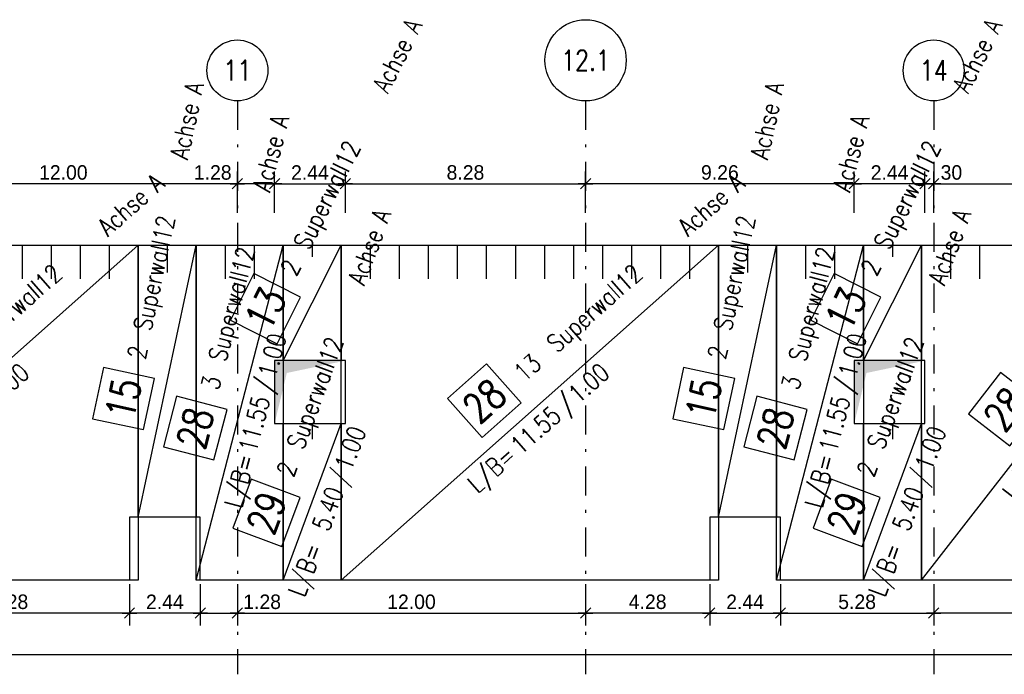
# Model space of a CAD drawing. Extents: x 0 to 238, y 0 to 168.
# Tile 29 of 31: x 180 to 214, y 113 to 136. Entities that reach past the tile are written whole.
import ezdxf
from ezdxf.enums import TextEntityAlignment as Align

# ---------------------------------------------------------------- set-up
doc = ezdxf.new("R2010")
doc.units = 0
doc.header["$LTSCALE"] = 2
doc.header["$MEASUREMENT"] = 0
doc.linetypes.add('AUSGEZOGEN', pattern=[0])
doc.linetypes.add('STRICHPUNKT', pattern=[1, 0.5, -0.25, 0, -0.25])
doc.layers.get('0').update_dxf_attribs({"linetype": 'CONTINUOUS'})
doc.layers.get('DEFPOINTS').update_dxf_attribs({"linetype": 'AUSGEZOGEN'})
for name, color, linetype in [('T__ACHS', 1, 'CONTINUOUS'), ('T__KONS', 3, 'CONTINUOUS'), ('T__M013', 7, 'CONTINUOUS'), ('T__M015', 7, 'CONTINUOUS'), ('T__M028', 7, 'CONTINUOUS'), ('T__M029', 7, 'CONTINUOUS'), ('T__VERM', 2, 'CONTINUOUS'), ('TA_', 2, 'CONTINUOUS')]:
    doc.layers.add(name, color=color, linetype=linetype)
doc.styles.add('SIMPLEX8', font='simplexd', dxfattribs={"width": 0.8})
doc.dimstyles.new('SOFIBEMLI', dxfattribs={"dimtxt": 0.5, "dimasz": 0.05, "dimexe": 0.18, "dimexo": 0.0625, "dimgap": 0.135, "dimtad": 1, "dimdec": 0, "dimrnd": 0.001, "dimzin": 0, "dimdsep": 46, "dimtxsty": 'Standard', "dimblk1": 'SOFI-VERLI', "dimblk2": 'SOFI-VERRE', "dimsah": 1, "dimcen": 0.5, "dimse1": 1, "dimse2": 1, "dimclrd": 1, "dimclrt": 2, "dimadec": 0, "dimazin": 0, "dimtfac": 1, "dimtdec": 4, "dimtmove": 0, "dimatfit": 3, "dimldrblk": 'SOFI-VERLI', "dimfxl": 0, "dimtolj": 1, "dimtzin": 0, "dimarcsym": 0})
doc.dimstyles.new('SOFIBEMRE', dxfattribs={"dimtxt": 0.5, "dimasz": 0.05, "dimexe": 0.18, "dimexo": 0.0625, "dimgap": 0.135, "dimtad": 1, "dimdec": 0, "dimrnd": 0.001, "dimzin": 0, "dimdsep": 46, "dimtxsty": 'Standard', "dimblk1": 'SOFI-VERRE', "dimblk2": 'SOFI-VERLI', "dimsah": 1, "dimcen": 0.5, "dimse1": 1, "dimse2": 1, "dimclrd": 1, "dimclrt": 2, "dimadec": 0, "dimazin": 0, "dimtfac": 1, "dimtdec": 4, "dimtmove": 0, "dimatfit": 3, "dimldrblk": 'SOFI-VERRE', "dimfxl": 0, "dimtolj": 1, "dimtzin": 0, "dimarcsym": 0})

# ---------------------------------------------------------------- blocks, each defined once
blk = doc.blocks.new('SOFI-VERLI')
at = {"color": 0, "linetype": 'ByBlock'}
for p, q in [((0, 20), (0, -8.5)), ((-5, 0), (5, 0)), ((3.535, 3.535), (-3.535, -3.535))]:
    blk.add_line(p, q, dxfattribs=at)
blk = doc.blocks.new('SOFI-VERRE')
at = {"color": 0, "linetype": 'ByBlock'}
for p, q in [((0, -20), (0, 8.5)), ((-5, 0), (5, 0)), ((3.535, 3.535), (-3.535, -3.535))]:
    blk.add_line(p, q, dxfattribs=at)
blk = doc.blocks.new('*D126')
at = {"color": 1, "linetype": 'ByBlock'}
blk.add_line((184.059, 115.479), (175.879, 115.479), dxfattribs=at)
at = {"layer": 'DEFPOINTS', "color": 0, "linetype": 'ByBlock'}
for p in [(175.829, 118.345), (184.109, 118.345), (175.829, 115.479)]:
    blk.add_point(p, dxfattribs=at)
at = {"color": 1, "linetype": 'ByBlock', "xscale": 0.05, "yscale": 0.05, "zscale": 0.05, "rotation": 180}
blk.add_blockref('SOFI-VERRE', (175.829, 115.479), dxfattribs=at)
at = {"color": 1, "linetype": 'ByBlock', "xscale": 0.05, "yscale": 0.05, "zscale": 0.05}
blk.add_blockref('SOFI-VERLI', (184.109, 115.479), dxfattribs=at)
at = {"color": 2, "linetype": 'ByBlock', "insert": (179.969, 115.864), "char_height": 0.5, "attachment_point": 5}
blk.add_mtext('\\A1;8.28', dxfattribs=at)
blk = doc.blocks.new('*D127')
at = {"color": 1, "linetype": 'ByBlock'}
blk.add_line((186.499, 115.479), (184.159, 115.479), dxfattribs=at)
at = {"layer": 'DEFPOINTS', "color": 0, "linetype": 'ByBlock'}
for p in [(184.109, 118.345), (186.549, 118.345), (184.109, 115.479)]:
    blk.add_point(p, dxfattribs=at)
at = {"color": 1, "linetype": 'ByBlock', "xscale": 0.05, "yscale": 0.05, "zscale": 0.05, "rotation": 180}
blk.add_blockref('SOFI-VERRE', (184.109, 115.479), dxfattribs=at)
at = {"color": 1, "linetype": 'ByBlock', "xscale": 0.05, "yscale": 0.05, "zscale": 0.05}
blk.add_blockref('SOFI-VERLI', (186.549, 115.479), dxfattribs=at)
at = {"color": 2, "linetype": 'ByBlock', "insert": (185.329, 115.864), "char_height": 0.5, "attachment_point": 5}
blk.add_mtext('\\A1;2.44', dxfattribs=at)
blk = doc.blocks.new('*D128')
at = {"color": 1, "linetype": 'ByBlock'}
for p, q in [((186.599, 115.479), (187.779, 115.479)), ((187.829, 115.479), (189.483, 115.479))]:
    blk.add_line(p, q, dxfattribs=at)
at = {"layer": 'DEFPOINTS', "color": 0, "linetype": 'ByBlock'}
for p in [(186.549, 118.345), (187.829, 118.345), (187.829, 115.479)]:
    blk.add_point(p, dxfattribs=at)
at = {"color": 1, "linetype": 'ByBlock', "xscale": 0.05, "yscale": 0.05, "zscale": 0.05, "rotation": 180}
blk.add_blockref('SOFI-VERRE', (186.549, 115.479), dxfattribs=at)
at = {"color": 1, "linetype": 'ByBlock', "xscale": 0.05, "yscale": 0.05, "zscale": 0.05}
blk.add_blockref('SOFI-VERLI', (187.829, 115.479), dxfattribs=at)
at = {"color": 2, "linetype": 'ByBlock', "insert": (188.681, 115.864), "char_height": 0.5, "attachment_point": 5}
blk.add_mtext('\\A1;1.28', dxfattribs=at)
blk = doc.blocks.new('*D129')
at = {"color": 1, "linetype": 'ByBlock'}
blk.add_line((187.879, 115.479), (199.779, 115.479), dxfattribs=at)
at = {"layer": 'DEFPOINTS', "color": 0, "linetype": 'ByBlock'}
for p in [(187.829, 118.345), (199.829, 118.345), (199.829, 115.479)]:
    blk.add_point(p, dxfattribs=at)
at = {"color": 1, "linetype": 'ByBlock', "xscale": 0.05, "yscale": 0.05, "zscale": 0.05, "rotation": 180}
blk.add_blockref('SOFI-VERRE', (187.829, 115.479), dxfattribs=at)
at = {"color": 1, "linetype": 'ByBlock', "xscale": 0.05, "yscale": 0.05, "zscale": 0.05}
blk.add_blockref('SOFI-VERLI', (199.829, 115.479), dxfattribs=at)
at = {"color": 2, "linetype": 'ByBlock', "insert": (193.829, 115.864), "char_height": 0.5, "attachment_point": 5}
blk.add_mtext('\\A1;12.00', dxfattribs=at)
blk = doc.blocks.new('*D130')
at = {"color": 1, "linetype": 'ByBlock'}
blk.add_line((204.059, 115.479), (199.879, 115.479), dxfattribs=at)
at = {"layer": 'DEFPOINTS', "color": 0, "linetype": 'ByBlock'}
for p in [(199.829, 118.345), (204.109, 118.345), (199.829, 115.479)]:
    blk.add_point(p, dxfattribs=at)
at = {"color": 1, "linetype": 'ByBlock', "xscale": 0.05, "yscale": 0.05, "zscale": 0.05, "rotation": 180}
blk.add_blockref('SOFI-VERRE', (199.829, 115.479), dxfattribs=at)
at = {"color": 1, "linetype": 'ByBlock', "xscale": 0.05, "yscale": 0.05, "zscale": 0.05}
blk.add_blockref('SOFI-VERLI', (204.109, 115.479), dxfattribs=at)
at = {"color": 2, "linetype": 'ByBlock', "insert": (201.969, 115.864), "char_height": 0.5, "attachment_point": 5}
blk.add_mtext('\\A1;4.28', dxfattribs=at)
blk = doc.blocks.new('*D131')
at = {"color": 1, "linetype": 'ByBlock'}
blk.add_line((204.159, 115.479), (206.499, 115.479), dxfattribs=at)
at = {"layer": 'DEFPOINTS', "color": 0, "linetype": 'ByBlock'}
for p in [(204.109, 118.345), (206.549, 118.345), (206.549, 115.479)]:
    blk.add_point(p, dxfattribs=at)
at = {"color": 1, "linetype": 'ByBlock', "xscale": 0.05, "yscale": 0.05, "zscale": 0.05, "rotation": 180}
blk.add_blockref('SOFI-VERRE', (204.109, 115.479), dxfattribs=at)
at = {"color": 1, "linetype": 'ByBlock', "xscale": 0.05, "yscale": 0.05, "zscale": 0.05}
blk.add_blockref('SOFI-VERLI', (206.549, 115.479), dxfattribs=at)
at = {"color": 2, "linetype": 'ByBlock', "insert": (205.329, 115.864), "char_height": 0.5, "attachment_point": 5}
blk.add_mtext('\\A1;2.44', dxfattribs=at)
blk = doc.blocks.new('*D132')
at = {"color": 1, "linetype": 'ByBlock'}
blk.add_line((206.599, 115.479), (211.779, 115.479), dxfattribs=at)
at = {"layer": 'DEFPOINTS', "color": 0, "linetype": 'ByBlock'}
for p in [(206.549, 118.345), (211.829, 118.345), (211.829, 115.479)]:
    blk.add_point(p, dxfattribs=at)
at = {"color": 1, "linetype": 'ByBlock', "xscale": 0.05, "yscale": 0.05, "zscale": 0.05, "rotation": 180}
blk.add_blockref('SOFI-VERRE', (206.549, 115.479), dxfattribs=at)
at = {"color": 1, "linetype": 'ByBlock', "xscale": 0.05, "yscale": 0.05, "zscale": 0.05}
blk.add_blockref('SOFI-VERLI', (211.829, 115.479), dxfattribs=at)
at = {"color": 2, "linetype": 'ByBlock', "insert": (209.189, 115.864), "char_height": 0.5, "attachment_point": 5}
blk.add_mtext('\\A1;5.28', dxfattribs=at)
blk = doc.blocks.new('*D133')
at = {"color": 1, "linetype": 'ByBlock'}
blk.add_line((219.779, 115.479), (211.879, 115.479), dxfattribs=at)
at = {"layer": 'DEFPOINTS', "color": 0, "linetype": 'ByBlock'}
for p in [(211.829, 118.345), (219.829, 118.345), (211.829, 115.479)]:
    blk.add_point(p, dxfattribs=at)
at = {"color": 1, "linetype": 'ByBlock', "xscale": 0.05, "yscale": 0.05, "zscale": 0.05, "rotation": 180}
blk.add_blockref('SOFI-VERRE', (211.829, 115.479), dxfattribs=at)
at = {"color": 1, "linetype": 'ByBlock', "xscale": 0.05, "yscale": 0.05, "zscale": 0.05}
blk.add_blockref('SOFI-VERLI', (219.829, 115.479), dxfattribs=at)
at = {"color": 2, "linetype": 'ByBlock', "insert": (215.829, 115.864), "char_height": 0.5, "attachment_point": 5}
blk.add_mtext('\\A1;8.00', dxfattribs=at)
blk = doc.blocks.new('*D135')
at = {"color": 1, "linetype": 'ByBlock'}
blk.add_line((131.459, 114.054), (220.199, 114.054), dxfattribs=at)
at = {"layer": 'DEFPOINTS', "color": 0, "linetype": 'ByBlock'}
for p in [(131.409, 118.345), (220.249, 118.345), (220.249, 114.054)]:
    blk.add_point(p, dxfattribs=at)
at = {"color": 1, "linetype": 'ByBlock', "xscale": 0.05, "yscale": 0.05, "zscale": 0.05, "rotation": 180}
blk.add_blockref('SOFI-VERRE', (131.409, 114.054), dxfattribs=at)
at = {"color": 1, "linetype": 'ByBlock', "xscale": 0.05, "yscale": 0.05, "zscale": 0.05}
blk.add_blockref('SOFI-VERLI', (220.249, 114.054), dxfattribs=at)
at = {"color": 2, "linetype": 'ByBlock', "insert": (175.829, 114.439), "char_height": 0.5, "attachment_point": 5}
blk.add_mtext('\\A1;88.84', dxfattribs=at)
blk = doc.blocks.new('*D145')
at = {"color": 1, "linetype": 'ByBlock'}
blk.add_line((187.779, 130.279), (175.879, 130.279), dxfattribs=at)
at = {"layer": 'DEFPOINTS', "color": 0, "linetype": 'ByBlock'}
for p in [(175.829, 130.279), (175.829, 126.608), (187.829, 126.608)]:
    blk.add_point(p, dxfattribs=at)
at = {"color": 1, "linetype": 'ByBlock', "xscale": 0.05, "yscale": 0.05, "zscale": 0.05, "rotation": 180}
blk.add_blockref('SOFI-VERLI', (175.829, 130.279), dxfattribs=at)
at = {"color": 1, "linetype": 'ByBlock', "xscale": 0.05, "yscale": 0.05, "zscale": 0.05}
blk.add_blockref('SOFI-VERRE', (187.829, 130.279), dxfattribs=at)
at = {"color": 2, "linetype": 'ByBlock', "insert": (181.829, 130.664), "char_height": 0.5, "attachment_point": 5}
blk.add_mtext('\\A1;12.00', dxfattribs=at)
blk = doc.blocks.new('*D146')
at = {"color": 1, "linetype": 'ByBlock'}
for p, q in [((187.829, 130.279), (186.176, 130.279)), ((189.059, 130.279), (187.879, 130.279))]:
    blk.add_line(p, q, dxfattribs=at)
at = {"layer": 'DEFPOINTS', "color": 0, "linetype": 'ByBlock'}
for p in [(187.829, 130.279), (187.829, 126.608), (189.109, 126.608)]:
    blk.add_point(p, dxfattribs=at)
at = {"color": 1, "linetype": 'ByBlock', "xscale": 0.05, "yscale": 0.05, "zscale": 0.05, "rotation": 180}
blk.add_blockref('SOFI-VERLI', (187.829, 130.279), dxfattribs=at)
at = {"color": 1, "linetype": 'ByBlock', "xscale": 0.05, "yscale": 0.05, "zscale": 0.05}
blk.add_blockref('SOFI-VERRE', (189.109, 130.279), dxfattribs=at)
at = {"color": 2, "linetype": 'ByBlock', "insert": (186.978, 130.664), "char_height": 0.5, "attachment_point": 5}
blk.add_mtext('\\A1;1.28', dxfattribs=at)
blk = doc.blocks.new('*D147')
at = {"color": 1, "linetype": 'ByBlock'}
blk.add_line((189.159, 130.279), (191.499, 130.279), dxfattribs=at)
at = {"layer": 'DEFPOINTS', "color": 0, "linetype": 'ByBlock'}
for p in [(191.549, 130.279), (189.109, 126.608), (191.549, 126.608)]:
    blk.add_point(p, dxfattribs=at)
at = {"color": 1, "linetype": 'ByBlock', "xscale": 0.05, "yscale": 0.05, "zscale": 0.05, "rotation": 180}
blk.add_blockref('SOFI-VERLI', (189.109, 130.279), dxfattribs=at)
at = {"color": 1, "linetype": 'ByBlock', "xscale": 0.05, "yscale": 0.05, "zscale": 0.05}
blk.add_blockref('SOFI-VERRE', (191.549, 130.279), dxfattribs=at)
at = {"color": 2, "linetype": 'ByBlock', "insert": (190.329, 130.664), "char_height": 0.5, "attachment_point": 5}
blk.add_mtext('\\A1;2.44', dxfattribs=at)
blk = doc.blocks.new('*D148')
at = {"color": 1, "linetype": 'ByBlock'}
blk.add_line((191.599, 130.279), (199.779, 130.279), dxfattribs=at)
at = {"layer": 'DEFPOINTS', "color": 0, "linetype": 'ByBlock'}
for p in [(199.829, 130.279), (191.549, 126.608), (199.829, 126.608)]:
    blk.add_point(p, dxfattribs=at)
at = {"color": 1, "linetype": 'ByBlock', "xscale": 0.05, "yscale": 0.05, "zscale": 0.05, "rotation": 180}
blk.add_blockref('SOFI-VERLI', (191.549, 130.279), dxfattribs=at)
at = {"color": 1, "linetype": 'ByBlock', "xscale": 0.05, "yscale": 0.05, "zscale": 0.05}
blk.add_blockref('SOFI-VERRE', (199.829, 130.279), dxfattribs=at)
at = {"color": 2, "linetype": 'ByBlock', "insert": (195.689, 130.664), "char_height": 0.5, "attachment_point": 5}
blk.add_mtext('\\A1;8.28', dxfattribs=at)
blk = doc.blocks.new('*D149')
at = {"color": 1, "linetype": 'ByBlock'}
blk.add_line((209.039, 130.279), (199.879, 130.279), dxfattribs=at)
at = {"layer": 'DEFPOINTS', "color": 0, "linetype": 'ByBlock'}
for p in [(199.829, 130.279), (199.829, 126.608), (209.089, 126.608)]:
    blk.add_point(p, dxfattribs=at)
at = {"color": 1, "linetype": 'ByBlock', "xscale": 0.05, "yscale": 0.05, "zscale": 0.05, "rotation": 180}
blk.add_blockref('SOFI-VERLI', (199.829, 130.279), dxfattribs=at)
at = {"color": 1, "linetype": 'ByBlock', "xscale": 0.05, "yscale": 0.05, "zscale": 0.05}
blk.add_blockref('SOFI-VERRE', (209.089, 130.279), dxfattribs=at)
at = {"color": 2, "linetype": 'ByBlock', "insert": (204.459, 130.664), "char_height": 0.5, "attachment_point": 5}
blk.add_mtext('\\A1;9.26', dxfattribs=at)
blk = doc.blocks.new('*D150')
at = {"color": 1, "linetype": 'ByBlock'}
blk.add_line((211.479, 130.279), (209.139, 130.279), dxfattribs=at)
at = {"layer": 'DEFPOINTS', "color": 0, "linetype": 'ByBlock'}
for p in [(209.089, 130.279), (209.089, 126.608), (211.529, 126.608)]:
    blk.add_point(p, dxfattribs=at)
at = {"color": 1, "linetype": 'ByBlock', "xscale": 0.05, "yscale": 0.05, "zscale": 0.05, "rotation": 180}
blk.add_blockref('SOFI-VERLI', (209.089, 130.279), dxfattribs=at)
at = {"color": 1, "linetype": 'ByBlock', "xscale": 0.05, "yscale": 0.05, "zscale": 0.05}
blk.add_blockref('SOFI-VERRE', (211.529, 130.279), dxfattribs=at)
at = {"color": 2, "linetype": 'ByBlock', "insert": (210.309, 130.664), "char_height": 0.5, "attachment_point": 5}
blk.add_mtext('\\A1;2.44', dxfattribs=at)
blk = doc.blocks.new('*D151')
at = {"color": 1, "linetype": 'ByBlock'}
for p, q in [((211.479, 130.279), (211.429, 130.279)), ((211.529, 130.279), (211.829, 130.279)), ((211.879, 130.279), (212.949, 130.279))]:
    blk.add_line(p, q, dxfattribs=at)
at = {"layer": 'DEFPOINTS', "color": 0, "linetype": 'ByBlock'}
for p in [(211.829, 130.279), (211.529, 126.608), (211.829, 126.608)]:
    blk.add_point(p, dxfattribs=at)
at = {"color": 1, "linetype": 'ByBlock', "xscale": 0.05, "yscale": 0.05, "zscale": 0.05}
blk.add_blockref('SOFI-VERRE', (211.529, 130.279), dxfattribs=at)
at = {"color": 1, "linetype": 'ByBlock', "xscale": 0.05, "yscale": 0.05, "zscale": 0.05, "rotation": 180}
blk.add_blockref('SOFI-VERLI', (211.829, 130.279), dxfattribs=at)
at = {"color": 2, "linetype": 'ByBlock', "insert": (212.439, 130.664), "char_height": 0.5, "attachment_point": 5}
blk.add_mtext('\\A1;30', dxfattribs=at)
blk = doc.blocks.new('*D152')
at = {"color": 1, "linetype": 'ByBlock'}
blk.add_line((211.879, 130.279), (219.779, 130.279), dxfattribs=at)
at = {"layer": 'DEFPOINTS', "color": 0, "linetype": 'ByBlock'}
for p in [(219.829, 130.279), (211.829, 126.608), (219.829, 126.608)]:
    blk.add_point(p, dxfattribs=at)
at = {"color": 1, "linetype": 'ByBlock', "xscale": 0.05, "yscale": 0.05, "zscale": 0.05, "rotation": 180}
blk.add_blockref('SOFI-VERLI', (211.829, 130.279), dxfattribs=at)
at = {"color": 1, "linetype": 'ByBlock', "xscale": 0.05, "yscale": 0.05, "zscale": 0.05}
blk.add_blockref('SOFI-VERRE', (219.829, 130.279), dxfattribs=at)
at = {"color": 2, "linetype": 'ByBlock', "insert": (215.829, 130.664), "char_height": 0.5, "attachment_point": 5}
blk.add_mtext('\\A1;8.00', dxfattribs=at)
blk = doc.blocks.new('SOFI-BM-POS')
at = {"color": 1, "linetype": 'Continuous'}
for p, q in [((0.5, 0.75), (-0.5, 0.75)), ((-0.5, 0.75), (-0.5, -0.25)), ((0.5, -0.25), (0.5, 0.75)), ((-0.5, -0.25), (0.5, -0.25))]:
    blk.add_line(p, q, dxfattribs=at)
blk = doc.blocks.new('SOFI-BM-MAT')
at = {"color": 1, "linetype": 'Continuous'}
blk.add_blockref('SOFI-BM-POS', (-0.5, 0.5), dxfattribs=at)
at = {"color": 1, "linetype": 'Continuous', "style": 'SIMPLEX8', "width": 0.8}
blk.add_attdef('SOFI_BM_MULT', text='', height=0.2, dxfattribs=at).set_placement((-1.1, 1.1), align=Align.RIGHT)
at = {"color": 3, "linetype": 'Continuous', "style": 'SIMPLEX8', "width": 0.8}
blk.add_attdef('SOFI_BM_POS', text='', height=0.556, dxfattribs=at).set_placement((-0.5, 0.75), align=Align.MIDDLE_CENTER)
at = {"color": 2, "linetype": 'Continuous', "style": 'SIMPLEX8', "width": 0.8, "flags": 1}
for tag, p in [('SOFI_BM_MATTE', (0.3, 0.5)), ('SOFI_BM_ANZAHL', (0.3, 0.5)), ('SOFI_BM_BREITE', (0.8, -0.5)), ('SOFI_BM_MATR', (1.5, -0.5))]:
    blk.add_attdef(tag, p, '', height=0.35, dxfattribs=at)
blk.add_attdef('SOFI_BM_LAENGE', text='', height=0.35, dxfattribs=at).set_placement((0.4, -0.5), align=Align.RIGHT)
at = {"color": 1, "linetype": 'Continuous', "style": 'SIMPLEX8', "width": 0.8}
for tag, p in [('SOFI_BM_DANEI', (-1.79, -1)), ('SOFI_BM_WANEI', (-1.79, -1.5))]:
    blk.add_attdef(tag, p, '', height=0.2, dxfattribs=at)
blk = doc.blocks.new('SOFI-BM-MATT')
at = {"color": 7, "linetype": 'Continuous'}
blk.add_blockref('SOFI-BM-POS', (-0.5, 0.5), dxfattribs=at)
at = {"color": 2, "linetype": 'Continuous', "style": 'SIMPLEX8', "width": 0.8}
blk.add_text('L/B=', height=0.35, dxfattribs=at).set_placement((-0.75, -0.5), align=Align.RIGHT)
blk.add_text('/', height=0.35, dxfattribs=at).set_placement((0.5, -0.5))
at = {"color": 1, "linetype": 'Continuous', "style": 'SIMPLEX8', "width": 0.8}
blk.add_attdef('SOFI_BM_MULT', text='', height=0.2, dxfattribs=at).set_placement((-1.1, 1.1), align=Align.RIGHT)
at = {"color": 3, "linetype": 'Continuous', "style": 'SIMPLEX8', "width": 0.8}
blk.add_attdef('SOFI_BM_POS', text='', height=0.556, dxfattribs=at).set_placement((-0.5, 0.75), align=Align.MIDDLE_CENTER)
at = {"color": 2, "linetype": 'Continuous', "style": 'SIMPLEX8', "width": 0.8, "flags": 1}
for tag, p in [('SOFI_BM_MATTE', (0.3, 0.5)), ('SOFI_BM_ANZAHL', (0.3, 0.5)), ('SOFI_BM_BREITE', (0.8, -0.5)), ('SOFI_BM_MATR', (1.5, -0.5))]:
    blk.add_attdef(tag, p, '', height=0.35, dxfattribs=at)
blk.add_attdef('SOFI_BM_LAENGE', text='', height=0.35, dxfattribs=at).set_placement((0.4, -0.5), align=Align.RIGHT)
at = {"color": 1, "linetype": 'Continuous', "style": 'SIMPLEX8', "width": 0.8}
for tag, p in [('SOFI_BM_DANEI', (-1.79, -1)), ('SOFI_BM_WANEI', (-1.79, -1.5))]:
    blk.add_attdef(tag, p, '', height=0.2, dxfattribs=at)

msp = doc.modelspace()

# ---------------------------------------------------------------- linework, layer by layer
at = {"layer": 'T__ACHS', "linetype": 'STRICHPUNKT'}
for p, q in [((187.829, 133.133), (187.829, 113.367)), ((199.829, 133.133), (199.829, 113.367)), ((211.829, 133.133), (211.829, 113.367))]:
    msp.add_line(p, q, dxfattribs=at)
at = {"layer": 'T__ACHS'}
for centre, radius in [((199.829, 134.533), 1.4), ((187.829, 134.183), 1.05), ((211.829, 134.183), 1.05)]:
    msp.add_circle(centre, radius, dxfattribs=at)
at = {"layer": 'T__KONS', "color": 3}
msp.add_lwpolyline([(131.409, 128.159), (220.249, 128.159), (220.249, 116.609), (206.549, 116.609), (206.549, 118.779), (204.109, 118.779), (204.109, 116.609), (186.549, 116.609), (186.549, 118.779), (184.109, 118.779), (184.109, 116.609), (166.569, 116.609), (166.569, 118.779), (164.129, 118.779), (164.129, 116.609), (158.549, 116.609), (158.549, 118.779), (156.109, 118.779), (156.109, 116.609), (131.409, 116.609)], close=True, dxfattribs=at)
at = {"layer": 'T__KONS', "color": 2, "linetype": 'Continuous'}
for points in [[(189.109, 122.009), (191.549, 122.009), (191.549, 124.179), (189.109, 124.179)], [(209.089, 122.009), (211.529, 122.009), (211.529, 124.179), (209.089, 124.179)]]:
    msp.add_lwpolyline(points, close=True, dxfattribs=at)
at = {"layer": 'T__M013', "color": 1, "linetype": 'Continuous'}
for p, q in [((190.409, 128.159), (190.409, 127.761)), ((210.409, 128.159), (210.409, 127.761))]:
    msp.add_line(p, q, dxfattribs=at)
for points in [[(189.409, 124.179), (189.409, 128.159), (191.409, 128.159), (191.409, 124.179), (189.409, 124.179), (191.409, 128.159)], [(209.409, 124.179), (209.409, 128.159), (211.409, 128.159), (211.409, 124.179), (209.409, 124.179), (211.409, 128.159)]]:
    msp.add_lwpolyline(points, dxfattribs=at)
at = {"layer": 'T__M015', "color": 1, "linetype": 'Continuous'}
for p, q in [((185.409, 128.159), (185.409, 127.221)), ((205.409, 128.159), (205.409, 127.221))]:
    msp.add_line(p, q, dxfattribs=at)
for points in [[(184.409, 118.779), (184.409, 128.159), (186.409, 128.159), (186.409, 118.779), (184.409, 118.779), (186.409, 128.159)], [(204.409, 118.779), (204.409, 128.159), (206.409, 128.159), (206.409, 118.779), (204.409, 118.779), (206.409, 128.159)]]:
    msp.add_lwpolyline(points, dxfattribs=at)
at = {"layer": 'T__M028', "color": 1, "linetype": 'Continuous'}
for p, q in [((180.409, 128.159), (180.409, 127.004)), ((181.409, 128.159), (181.409, 127.004)), ((182.409, 128.159), (182.409, 127.004)), ((183.409, 128.159), (183.409, 127.004)), ((187.409, 128.159), (187.409, 127.004)), ((188.409, 128.159), (188.409, 127.004)), ((192.409, 128.159), (192.409, 127.004)), ((193.409, 128.159), (193.409, 127.004)), ((194.409, 128.159), (194.409, 127.004)), ((195.409, 128.159), (195.409, 127.004)), ((196.409, 128.159), (196.409, 127.004)), ((197.409, 128.159), (197.409, 127.004)), ((198.409, 128.159), (198.409, 127.004)), ((199.409, 128.159), (199.409, 127.004)), ((200.409, 128.159), (200.409, 127.004)), ((201.409, 128.159), (201.409, 127.004)), ((202.409, 128.159), (202.409, 127.004)), ((203.409, 128.159), (203.409, 127.004)), ((207.409, 128.159), (207.409, 127.004)), ((208.409, 128.159), (208.409, 127.004)), ((212.409, 128.159), (212.409, 127.004)), ((213.409, 128.159), (213.409, 127.004))]:
    msp.add_line(p, q, dxfattribs=at)
for points in [[(171.409, 116.609), (171.409, 128.159), (184.409, 128.159), (184.409, 116.609), (171.409, 116.609), (184.409, 128.159)], [(186.409, 116.609), (186.409, 128.159), (189.409, 128.159), (189.409, 116.609), (186.409, 116.609), (189.409, 128.159)], [(191.409, 116.609), (191.409, 128.159), (204.409, 128.159), (204.409, 116.609), (191.409, 116.609), (204.409, 128.159)], [(206.409, 116.609), (206.409, 128.159), (209.409, 128.159), (209.409, 116.609), (206.409, 116.609), (209.409, 128.159)], [(211.409, 116.609), (211.409, 128.159), (220.409, 128.159), (220.409, 116.609), (211.409, 116.609), (220.409, 128.159)]]:
    msp.add_lwpolyline(points, dxfattribs=at)
at = {"layer": 'T__M029', "color": 1, "linetype": 'Continuous'}
for p, q in [((190.409, 122.009), (190.409, 121.469)), ((210.409, 122.009), (210.409, 121.469))]:
    msp.add_line(p, q, dxfattribs=at)
for points in [[(189.409, 116.609), (189.409, 122.009), (191.409, 122.009), (191.409, 116.609), (189.409, 116.609), (191.409, 122.009)], [(209.409, 116.609), (209.409, 122.009), (211.409, 122.009), (211.409, 116.609), (209.409, 116.609), (211.409, 122.009)]]:
    msp.add_lwpolyline(points, dxfattribs=at)
at = {"layer": 'TA_', "color": 3, "linetype": 'Continuous'}
for points in [[(189.109, 122.009), (189.533, 123.755), (189.109, 124.179), (191.549, 124.179)], [(209.089, 122.009), (209.513, 123.755), (209.089, 124.179), (211.529, 124.179)]]:
    msp.add_solid(points, dxfattribs=at)

# ---------------------------------------------------------------- block references
at = {"layer": 'T__M013', "color": 1}
ref = msp.add_blockref('SOFI-BM-MAT', (190.409, 126.169), dxfattribs=dict(at, xscale=1.799, yscale=1.799, zscale=1.799, rotation=63.31989721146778))
ref.add_attrib('SOFI_BM_POS', '13', dxfattribs={"layer": '0', "color": 3, "linetype": 'Continuous', "height": 0.9994, "rotation": 63.3199, "style": 'SIMPLEX8', "width": 0.8}).set_placement((188.8, 125.971), align=Align.MIDDLE_CENTER)
ref.add_attrib('SOFI_BM_MATTE', 'Superwall12', (190.3, 127.955), dxfattribs={"layer": '0', "color": 2, "linetype": 'Continuous', "height": 0.62965, "rotation": 63.3199, "style": 'SIMPLEX8', "width": 0.8})
ref.add_attrib('SOFI_BM_ANZAHL', '2', (189.848, 127.055), dxfattribs={"layer": '0', "color": 2, "linetype": 'Continuous', "height": 0.63, "rotation": 63.3199, "style": 'SIMPLEX8', "width": 0.8})
ref.add_attrib('SOFI_BM_MATR', 'Achse A', (193.014, 133.356), dxfattribs={"layer": '0', "color": 2, "linetype": 'Continuous', "height": 0.6296, "rotation": 63.3199, "style": 'SIMPLEX8', "width": 0.8})
ref = msp.add_blockref('SOFI-BM-MAT', (210.409, 126.169), dxfattribs=dict(at, xscale=1.799, yscale=1.799, zscale=1.799, rotation=63.31989721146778))
ref.add_attrib('SOFI_BM_POS', '13', dxfattribs={"layer": '0', "color": 3, "linetype": 'Continuous', "height": 0.9994, "rotation": 63.3199, "style": 'SIMPLEX8', "width": 0.8}).set_placement((208.8, 125.971), align=Align.MIDDLE_CENTER)
ref.add_attrib('SOFI_BM_MATTE', 'Superwall12', (210.3, 127.955), dxfattribs={"layer": '0', "color": 2, "linetype": 'Continuous', "height": 0.62965, "rotation": 63.3199, "style": 'SIMPLEX8', "width": 0.8})
ref.add_attrib('SOFI_BM_ANZAHL', '2', (209.848, 127.055), dxfattribs={"layer": '0', "color": 2, "linetype": 'Continuous', "height": 0.63, "rotation": 63.3199, "style": 'SIMPLEX8', "width": 0.8})
ref.add_attrib('SOFI_BM_MATR', 'Achse A', (213.014, 133.356), dxfattribs={"layer": '0', "color": 2, "linetype": 'Continuous', "height": 0.6296, "rotation": 63.3199, "style": 'SIMPLEX8', "width": 0.8})
at = {"layer": 'T__M015', "color": 1}
ref = msp.add_blockref('SOFI-BM-MAT', (185.409, 123.469), dxfattribs=dict(at, xscale=1.799, yscale=1.799, zscale=1.799, rotation=77.96365689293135))
ref.add_attrib('SOFI_BM_POS', '15', dxfattribs={"layer": '0', "color": 3, "linetype": 'Continuous', "height": 0.9994, "rotation": 77.9637, "style": 'SIMPLEX8', "width": 0.8}).set_placement((183.902, 122.871), align=Align.MIDDLE_CENTER)
ref.add_attrib('SOFI_BM_MATTE', 'Superwall12', (184.852, 125.17), dxfattribs={"layer": '0', "color": 2, "linetype": 'Continuous', "height": 0.62965, "rotation": 77.9637, "style": 'SIMPLEX8', "width": 0.8})
ref.add_attrib('SOFI_BM_ANZAHL', '2', (184.642, 124.185), dxfattribs={"layer": '0', "color": 2, "linetype": 'Continuous', "height": 0.63, "rotation": 77.9637, "style": 'SIMPLEX8', "width": 0.8})
ref.add_attrib('SOFI_BM_MATR', 'Achse A', (186.113, 131.082), dxfattribs={"layer": '0', "color": 2, "linetype": 'Continuous', "height": 0.6296, "rotation": 77.9637, "style": 'SIMPLEX8', "width": 0.8})
ref = msp.add_blockref('SOFI-BM-MAT', (205.409, 123.469), dxfattribs=dict(at, xscale=1.799, yscale=1.799, zscale=1.799, rotation=77.96365689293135))
ref.add_attrib('SOFI_BM_POS', '15', dxfattribs={"layer": '0', "color": 3, "linetype": 'Continuous', "height": 0.9994, "rotation": 77.9637, "style": 'SIMPLEX8', "width": 0.8}).set_placement((203.902, 122.871), align=Align.MIDDLE_CENTER)
ref.add_attrib('SOFI_BM_MATTE', 'Superwall12', (204.852, 125.17), dxfattribs={"layer": '0', "color": 2, "linetype": 'Continuous', "height": 0.62965, "rotation": 77.9637, "style": 'SIMPLEX8', "width": 0.8})
ref.add_attrib('SOFI_BM_ANZAHL', '2', (204.642, 124.185), dxfattribs={"layer": '0', "color": 2, "linetype": 'Continuous', "height": 0.63, "rotation": 77.9637, "style": 'SIMPLEX8', "width": 0.8})
ref.add_attrib('SOFI_BM_MATR', 'Achse A', (206.113, 131.082), dxfattribs={"layer": '0', "color": 2, "linetype": 'Continuous', "height": 0.6296, "rotation": 77.9637, "style": 'SIMPLEX8', "width": 0.8})
at = {"layer": 'T__M028', "color": 1}
ref = msp.add_blockref('SOFI-BM-MATT', (187.909, 122.384), dxfattribs=dict(at, xscale=1.799, yscale=1.799, zscale=1.799, rotation=75.43972438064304))
ref.add_attrib('SOFI_BM_POS', '28', dxfattribs={"layer": '0', "color": 3, "linetype": 'Continuous', "height": 0.9994, "rotation": 75.4397, "style": 'SIMPLEX8', "width": 0.8}).set_placement((186.377, 121.853), align=Align.MIDDLE_CENTER)
ref.add_attrib('SOFI_BM_MATTE', 'Superwall12', (187.428, 124.108), dxfattribs={"layer": '0', "color": 2, "linetype": 'Continuous', "height": 0.62965, "rotation": 75.4397, "style": 'SIMPLEX8', "width": 0.8})
ref.add_attrib('SOFI_BM_BREITE', '1.00', (189.142, 123.551), dxfattribs={"layer": '0', "color": 2, "linetype": 'Continuous', "height": 0.6296, "rotation": 75.4397, "style": 'SIMPLEX8', "width": 0.8})
ref.add_attrib('SOFI_BM_LAENGE', '11.55', dxfattribs={"layer": '0', "color": 2, "linetype": 'Continuous', "height": 0.6296, "rotation": 75.4397, "style": 'SIMPLEX8', "width": 0.8}).set_placement((188.961, 122.854), align=Align.RIGHT)
ref.add_attrib('SOFI_BM_ANZAHL', '3', (187.174, 123.133), dxfattribs={"layer": '0', "color": 2, "linetype": 'Continuous', "height": 0.63, "rotation": 75.4397, "style": 'SIMPLEX8', "width": 0.8})
ref.add_attrib('SOFI_BM_MATR', 'Achse A', (188.947, 129.958), dxfattribs={"layer": '0', "color": 2, "linetype": 'Continuous', "height": 0.6296, "rotation": 75.4397, "style": 'SIMPLEX8', "width": 0.8})
ref = msp.add_blockref('SOFI-BM-MATT', (207.909, 122.384), dxfattribs=dict(at, xscale=1.799, yscale=1.799, zscale=1.799, rotation=75.43972438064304))
ref.add_attrib('SOFI_BM_POS', '28', dxfattribs={"layer": '0', "color": 3, "linetype": 'Continuous', "height": 0.9994, "rotation": 75.4397, "style": 'SIMPLEX8', "width": 0.8}).set_placement((206.377, 121.853), align=Align.MIDDLE_CENTER)
ref.add_attrib('SOFI_BM_MATTE', 'Superwall12', (207.428, 124.108), dxfattribs={"layer": '0', "color": 2, "linetype": 'Continuous', "height": 0.62965, "rotation": 75.4397, "style": 'SIMPLEX8', "width": 0.8})
ref.add_attrib('SOFI_BM_BREITE', '1.00', (209.142, 123.551), dxfattribs={"layer": '0', "color": 2, "linetype": 'Continuous', "height": 0.6296, "rotation": 75.4397, "style": 'SIMPLEX8', "width": 0.8})
ref.add_attrib('SOFI_BM_LAENGE', '11.55', dxfattribs={"layer": '0', "color": 2, "linetype": 'Continuous', "height": 0.6296, "rotation": 75.4397, "style": 'SIMPLEX8', "width": 0.8}).set_placement((208.961, 122.854), align=Align.RIGHT)
ref.add_attrib('SOFI_BM_ANZAHL', '3', (207.174, 123.133), dxfattribs={"layer": '0', "color": 2, "linetype": 'Continuous', "height": 0.63, "rotation": 75.4397, "style": 'SIMPLEX8', "width": 0.8})
ref.add_attrib('SOFI_BM_MATR', 'Achse A', (208.947, 129.958), dxfattribs={"layer": '0', "color": 2, "linetype": 'Continuous', "height": 0.6296, "rotation": 75.4397, "style": 'SIMPLEX8', "width": 0.8})
ref = msp.add_blockref('SOFI-BM-MATT', (215.909, 122.384), dxfattribs=dict(at, xscale=1.799, yscale=1.799, zscale=1.799, rotation=52.07353767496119))
ref.add_attrib('SOFI_BM_POS', '28', dxfattribs={"layer": '0', "color": 3, "linetype": 'Continuous', "height": 0.9994, "rotation": 52.0735, "style": 'SIMPLEX8', "width": 0.8}).set_placement((214.292, 122.504), align=Align.MIDDLE_CENTER)
ref.add_attrib('SOFI_BM_MATTE', 'Superwall12', (216.151, 124.157), dxfattribs={"layer": '0', "color": 2, "linetype": 'Continuous', "height": 0.62965, "rotation": 52.0735, "style": 'SIMPLEX8', "width": 0.8})
ref.add_attrib('SOFI_BM_BREITE', '1.00', (217.503, 122.966), dxfattribs={"layer": '0', "color": 2, "linetype": 'Continuous', "height": 0.6296, "rotation": 52.0735, "style": 'SIMPLEX8', "width": 0.8})
ref.add_attrib('SOFI_BM_LAENGE', '11.55', dxfattribs={"layer": '0', "color": 2, "linetype": 'Continuous', "height": 0.6296, "rotation": 52.0735, "style": 'SIMPLEX8', "width": 0.8}).set_placement((217.061, 122.399), align=Align.RIGHT)
ref.add_attrib('SOFI_BM_ANZAHL', '9', (215.531, 123.363), dxfattribs={"layer": '0', "color": 2, "linetype": 'Continuous', "height": 0.63, "rotation": 52.0735, "style": 'SIMPLEX8', "width": 0.8})
ref.add_attrib('SOFI_BM_MATR', 'Achse A', (219.866, 128.925), dxfattribs={"layer": '0', "color": 2, "linetype": 'Continuous', "height": 0.6296, "rotation": 52.0735, "style": 'SIMPLEX8', "width": 0.8})
ref = msp.add_blockref('SOFI-BM-MATT', (177.909, 122.384), dxfattribs=dict(at, xscale=1.799, yscale=1.799, zscale=1.799, rotation=41.61985839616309))
ref.add_attrib('SOFI_BM_POS', '28', dxfattribs={"layer": '0', "color": 3, "linetype": 'Continuous', "height": 0.9994, "rotation": 41.6199, "style": 'SIMPLEX8', "width": 0.8}).set_placement((176.341, 122.795), align=Align.MIDDLE_CENTER)
ref.add_attrib('SOFI_BM_MATTE', 'Superwall12', (178.845, 124.419), dxfattribs={"layer": '0', "color": 2, "linetype": 'Continuous', "height": 0.62965, "rotation": 41.6199, "style": 'SIMPLEX8', "width": 0.8})
ref.add_attrib('SOFI_BM_BREITE', '1.00', (179.583, 122.668), dxfattribs={"layer": '0', "color": 2, "linetype": 'Continuous', "height": 0.6296, "rotation": 41.6199, "style": 'SIMPLEX8', "width": 0.8})
ref.add_attrib('SOFI_BM_LAENGE', '11.55', dxfattribs={"layer": '0', "color": 2, "linetype": 'Continuous', "height": 0.6296, "rotation": 41.6199, "style": 'SIMPLEX8', "width": 0.8}).set_placement((179.045, 122.19), align=Align.RIGHT)
ref.add_attrib('SOFI_BM_ANZAHL', '13', (177.715, 123.415), dxfattribs={"layer": '0', "color": 2, "linetype": 'Continuous', "height": 0.6296, "rotation": 41.6199, "style": 'SIMPLEX8', "width": 0.8})
ref.add_attrib('SOFI_BM_MATR', 'Achse A', (183.364, 128.433), dxfattribs={"layer": '0', "color": 2, "linetype": 'Continuous', "height": 0.6296, "rotation": 41.6199, "style": 'SIMPLEX8', "width": 0.8})
ref = msp.add_blockref('SOFI-BM-MATT', (197.909, 122.384), dxfattribs=dict(at, xscale=1.799, yscale=1.799, zscale=1.799, rotation=41.61985839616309))
ref.add_attrib('SOFI_BM_POS', '28', dxfattribs={"layer": '0', "color": 3, "linetype": 'Continuous', "height": 0.9994, "rotation": 41.6199, "style": 'SIMPLEX8', "width": 0.8}).set_placement((196.341, 122.795), align=Align.MIDDLE_CENTER)
ref.add_attrib('SOFI_BM_MATTE', 'Superwall12', (198.845, 124.419), dxfattribs={"layer": '0', "color": 2, "linetype": 'Continuous', "height": 0.62965, "rotation": 41.6199, "style": 'SIMPLEX8', "width": 0.8})
ref.add_attrib('SOFI_BM_BREITE', '1.00', (199.583, 122.668), dxfattribs={"layer": '0', "color": 2, "linetype": 'Continuous', "height": 0.6296, "rotation": 41.6199, "style": 'SIMPLEX8', "width": 0.8})
ref.add_attrib('SOFI_BM_LAENGE', '11.55', dxfattribs={"layer": '0', "color": 2, "linetype": 'Continuous', "height": 0.6296, "rotation": 41.6199, "style": 'SIMPLEX8', "width": 0.8}).set_placement((199.045, 122.19), align=Align.RIGHT)
ref.add_attrib('SOFI_BM_ANZAHL', '13', (197.715, 123.415), dxfattribs={"layer": '0', "color": 2, "linetype": 'Continuous', "height": 0.6296, "rotation": 41.6199, "style": 'SIMPLEX8', "width": 0.8})
ref.add_attrib('SOFI_BM_MATR', 'Achse A', (203.364, 128.433), dxfattribs={"layer": '0', "color": 2, "linetype": 'Continuous', "height": 0.6296, "rotation": 41.6199, "style": 'SIMPLEX8', "width": 0.8})
at = {"layer": 'T__M029', "color": 1}
ref = msp.add_blockref('SOFI-BM-MATT', (190.409, 119.309), dxfattribs=dict(at, xscale=1.799, yscale=1.799, zscale=1.799, rotation=69.67686317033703))
ref.add_attrib('SOFI_BM_POS', '29', dxfattribs={"layer": '0', "color": 3, "linetype": 'Continuous', "height": 0.9994, "rotation": 69.6769, "style": 'SIMPLEX8', "width": 0.8}).set_placement((188.832, 118.934), align=Align.MIDDLE_CENTER)
ref.add_attrib('SOFI_BM_MATTE', 'Superwall12', (190.103, 121.072), dxfattribs={"layer": '0', "color": 2, "linetype": 'Continuous', "height": 0.62965, "rotation": 69.6769, "style": 'SIMPLEX8', "width": 0.8})
ref.add_attrib('SOFI_BM_BREITE', '1.00', (191.753, 120.346), dxfattribs={"layer": '0', "color": 2, "linetype": 'Continuous', "height": 0.6296, "rotation": 69.6769, "style": 'SIMPLEX8', "width": 0.8})
ref.add_attrib('SOFI_BM_LAENGE', '5.40', dxfattribs={"layer": '0', "color": 2, "linetype": 'Continuous', "height": 0.6296, "rotation": 69.6769, "style": 'SIMPLEX8', "width": 0.8}).set_placement((191.503, 119.672), align=Align.RIGHT)
ref.add_attrib('SOFI_BM_ANZAHL', '2', (189.753, 120.128), dxfattribs={"layer": '0', "color": 2, "linetype": 'Continuous', "height": 0.63, "rotation": 69.6769, "style": 'SIMPLEX8', "width": 0.8})
ref.add_attrib('SOFI_BM_MATR', 'Achse A', (192.202, 126.741), dxfattribs={"layer": '0', "color": 2, "linetype": 'Continuous', "height": 0.6296, "rotation": 69.6769, "style": 'SIMPLEX8', "width": 0.8})
ref = msp.add_blockref('SOFI-BM-MATT', (210.409, 119.309), dxfattribs=dict(at, xscale=1.799, yscale=1.799, zscale=1.799, rotation=69.67686317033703))
ref.add_attrib('SOFI_BM_POS', '29', dxfattribs={"layer": '0', "color": 3, "linetype": 'Continuous', "height": 0.9994, "rotation": 69.6769, "style": 'SIMPLEX8', "width": 0.8}).set_placement((208.832, 118.934), align=Align.MIDDLE_CENTER)
ref.add_attrib('SOFI_BM_MATTE', 'Superwall12', (210.103, 121.072), dxfattribs={"layer": '0', "color": 2, "linetype": 'Continuous', "height": 0.62965, "rotation": 69.6769, "style": 'SIMPLEX8', "width": 0.8})
ref.add_attrib('SOFI_BM_BREITE', '1.00', (211.753, 120.346), dxfattribs={"layer": '0', "color": 2, "linetype": 'Continuous', "height": 0.6296, "rotation": 69.6769, "style": 'SIMPLEX8', "width": 0.8})
ref.add_attrib('SOFI_BM_LAENGE', '5.40', dxfattribs={"layer": '0', "color": 2, "linetype": 'Continuous', "height": 0.6296, "rotation": 69.6769, "style": 'SIMPLEX8', "width": 0.8}).set_placement((211.503, 119.672), align=Align.RIGHT)
ref.add_attrib('SOFI_BM_ANZAHL', '2', (209.753, 120.128), dxfattribs={"layer": '0', "color": 2, "linetype": 'Continuous', "height": 0.63, "rotation": 69.6769, "style": 'SIMPLEX8', "width": 0.8})
ref.add_attrib('SOFI_BM_MATR', 'Achse A', (212.202, 126.741), dxfattribs={"layer": '0', "color": 2, "linetype": 'Continuous', "height": 0.6296, "rotation": 69.6769, "style": 'SIMPLEX8', "width": 0.8})

# ---------------------------------------------------------------- texts
at = {"layer": 'T__ACHS', "color": 2, "style": 'SIMPLEX8', "width": 0.8}
for s, p in [('12.1', (199.829, 134.533)), ('11', (187.829, 134.183)), ('14', (211.829, 134.183))]:
    msp.add_text(s, height=0.7, dxfattribs=at).set_placement(p, align=Align.MIDDLE)

# ---------------------------------------------------------------- dimensions: what is measured, and where the dimension line sits
at = {"layer": 'T__VERM', "color": 1, "linetype": 'Continuous'}
for base, p1, p2, text, dimstyle, picture, middle in [((175.829, 130.279), (187.829, 126.608), (175.829, 126.608), '12.00', 'SOFIBEMRE', '*D145', (181.829, 130.664)), ((187.829, 130.279), (189.109, 126.608), (187.829, 126.608), '1.28', 'SOFIBEMRE', '*D146', (186.978, 130.664)), ((191.549, 130.279), (189.109, 126.608), (191.549, 126.608), '2.44', 'SOFIBEMLI', '*D147', (190.329, 130.664)), ((199.829, 130.279), (191.549, 126.608), (199.829, 126.608), '8.28', 'SOFIBEMLI', '*D148', (195.689, 130.664)), ((199.829, 130.279), (209.089, 126.608), (199.829, 126.608), '9.26', 'SOFIBEMRE', '*D149', (204.459, 130.664)), ((209.089, 130.279), (211.529, 126.608), (209.089, 126.608), '2.44', 'SOFIBEMRE', '*D150', (210.309, 130.664)), ((211.829, 130.279), (211.529, 126.608), (211.829, 126.608), '30', 'SOFIBEMRE', '*D151', (212.439, 130.664)), ((219.829, 130.279), (211.829, 126.608), (219.829, 126.608), '8.00', 'SOFIBEMLI', '*D152', (215.829, 130.664)), ((220.249, 114.054), (131.409, 118.345), (220.249, 118.345), '88.84', 'SOFIBEMRE', '*D135', (175.829, 114.439)), ((175.829, 115.479), (184.109, 118.345), (175.829, 118.345), '8.28', 'SOFIBEMLI', '*D126', (179.969, 115.864)), ((184.109, 115.479), (186.549, 118.345), (184.109, 118.345), '2.44', 'SOFIBEMLI', '*D127', (185.329, 115.864)), ((187.829, 115.479), (186.549, 118.345), (187.829, 118.345), '1.28', 'SOFIBEMRE', '*D128', (188.681, 115.864)), ((199.829, 115.479), (187.829, 118.345), (199.829, 118.345), '12.00', 'SOFIBEMRE', '*D129', (193.829, 115.864)), ((199.829, 115.479), (204.109, 118.345), (199.829, 118.345), '4.28', 'SOFIBEMLI', '*D130', (201.969, 115.864)), ((206.549, 115.479), (204.109, 118.345), (206.549, 118.345), '2.44', 'SOFIBEMRE', '*D131', (205.329, 115.864)), ((211.829, 115.479), (206.549, 118.345), (211.829, 118.345), '5.28', 'SOFIBEMRE', '*D132', (209.189, 115.864)), ((211.829, 115.479), (219.829, 118.345), (211.829, 118.345), '8.00', 'SOFIBEMLI', '*D133', (215.829, 115.864))]:
    dim = msp.add_linear_dim(base=base, p1=p1, p2=p2, text=text, dimstyle=dimstyle, override={"dimgap": 0.135}, dxfattribs=at)
    dim.commit()
    dim.dimension.update_dxf_attribs({"geometry": picture, "text_midpoint": middle})

doc.saveas('drawing.dxf')
